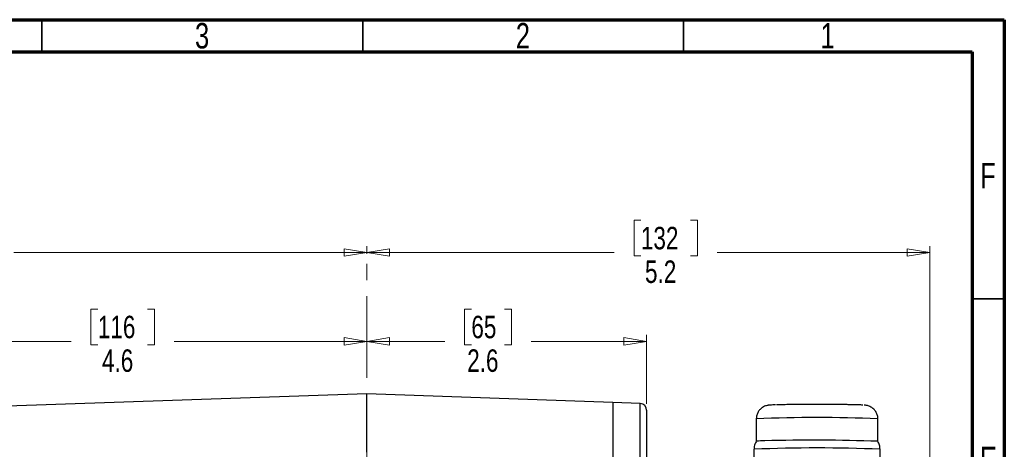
# Model space of a CAD drawing. Header units: inches. Extents: x 0.6 to 16.3, y 0.2 to 11.5.
# Tile 17 of 17: x 10.3 to 16.3, y 8.9 to 11.5. Entities that reach past the tile are written whole.
import ezdxf

# ---------------------------------------------------------------- set-up
doc = ezdxf.new("R2010")
doc.units = ezdxf.units.IN
doc.header["$MEASUREMENT"] = 0
doc.linetypes.add('CENTERX2', pattern=[0.8, 0.5, -0.1, 0.1, -0.1])
doc.styles.add('SLDTEXTSTYLE0', font='TXT', dxfattribs={"width": 0.75})
doc.dimstyles.new('SLDDIMSTYLE1', dxfattribs={"dimtxt": 0.137795, "dimasz": 0.14, "dimexe": 0, "dimexo": 0.0625, "dimgap": 0.034449, "dimtad": 0, "dimdec": 1, "dimlfac": 1.5, "dimrnd": 1e-09, "dimzin": 12, "dimdsep": 46, "dimtxsty": 'SLDTEXTSTYLE0', "dimblk1": 'CLOSED', "dimblk2": 'CLOSED', "dimsah": 1, "dimcen": 0.09, "dimadec": 0, "dimazin": 3, "dimtfac": 1, "dimtdec": 1, "dimtofl": 0, "dimtmove": 0, "dimatfit": 3, "dimldrblk": 'CLOSED', "dimfxl": 0, "dimfrac": 2, "dimtolj": 1, "dimtzin": 12, "dimarcsym": 0})

# ---------------------------------------------------------------- blocks, each defined once
blk = doc.blocks.new('_Closed')
at = {"color": 0, "linetype": 'ByBlock', "lineweight": -2}
for p, q in [((-1, 0.166667), (0, 0)), ((-1, 0.166667), (-1, -0.166667)), ((0, 0), (-1, -0.166667)), ((0, 0), (-1, 0))]:
    blk.add_line(p, q, dxfattribs=at)
blk = doc.blocks.new('_D_7')
at = {"color": 7, "linetype": 'Continuous', "lineweight": 0}
for p, q in [((9.7917, 10.2669), (9.7497, 10.2669)), ((9.7497, 10.2669), (9.7497, 10.0482)), ((10.0971, 10.2669), (10.1391, 10.2669)), ((10.1391, 10.2669), (10.1391, 10.0482)), ((7.4605, 8.7217), (7.4605, 10.1078)), ((12.4265, 10.061), (12.4265, 10.1078)), ((7.4605, 10.0685), (9.6289, 10.0685)), ((9.7497, 10.0482), (9.7917, 10.0482)), ((10.1391, 10.0482), (10.0971, 10.0482)), ((12.4265, 10.0685), (10.2599, 10.0685))]:
    blk.add_line(p, q, dxfattribs=at)
at = {"color": 7, "linetype": 'Continuous', "lineweight": 18, "xscale": 0.14, "yscale": 0.14}
for p, rotation in [((7.4605, 10.0685), 180), ((12.4265, 10.0685), 360)]:
    blk.add_blockref('_Closed', p, dxfattribs=dict(at, rotation=rotation))
at = {"color": 7, "linetype": 'Continuous', "lineweight": 18, "char_height": 0.1378, "attachment_point": 1, "style": 'SLDTEXTSTYLE0'}
for s, insert in [('189', (9.7917, 10.2258)), ('7.4', (9.8171, 10.0197))]:
    blk.add_mtext(s, dxfattribs=dict(at, insert=insert))
blk = doc.blocks.new('_D_8')
at = {"color": 7, "linetype": 'Continuous', "lineweight": 0}
for p, q in [((10.7758, 9.7217), (10.7338, 9.7217)), ((10.7338, 9.7217), (10.7338, 9.503)), ((11.0813, 9.7217), (11.1233, 9.7217)), ((11.1233, 9.7217), (11.1233, 9.503)), ((9.3812, 8.6065), (9.3812, 9.5626)), ((9.3812, 9.5233), (10.6131, 9.5233)), ((10.7338, 9.503), (10.7758, 9.503)), ((11.1233, 9.503), (11.0813, 9.503)), ((12.4265, 9.5233), (11.2441, 9.5233))]:
    blk.add_line(p, q, dxfattribs=at)
at = {"color": 7, "linetype": 'Continuous', "lineweight": 18, "xscale": 0.14, "yscale": 0.14, "rotation": 180.0000000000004}
blk.add_blockref('_Closed', (9.3812, 9.5233), dxfattribs=at)
at = {"color": 7, "linetype": 'Continuous', "lineweight": 18, "xscale": 0.14, "yscale": 0.14}
blk.add_blockref('_Closed', (12.4265, 9.5233), dxfattribs=at)
at = {"color": 7, "linetype": 'Continuous', "lineweight": 18, "char_height": 0.1378, "attachment_point": 1, "style": 'SLDTEXTSTYLE0'}
for s, insert in [('116', (10.7758, 9.6806)), ('4.6', (10.8013, 9.4744))]:
    blk.add_mtext(s, dxfattribs=dict(at, insert=insert))
blk = doc.blocks.new('_D_9')
at = {"color": 7, "linetype": 'Continuous', "lineweight": 0}
for p, q in [((14.1082, 10.2669), (14.0662, 10.2669)), ((14.0662, 10.2669), (14.0662, 10.0482)), ((14.4136, 10.2669), (14.4556, 10.2669)), ((14.4556, 10.2669), (14.4556, 10.0482)), ((12.4265, 10.061), (12.4265, 10.1078)), ((15.8818, 7.4782), (15.8818, 10.1078)), ((12.4265, 10.0685), (13.9454, 10.0685)), ((14.0662, 10.0482), (14.1082, 10.0482)), ((14.4556, 10.0482), (14.4136, 10.0482)), ((15.8818, 10.0685), (14.5764, 10.0685))]:
    blk.add_line(p, q, dxfattribs=at)
at = {"color": 7, "linetype": 'Continuous', "lineweight": 18, "xscale": 0.14, "yscale": 0.14, "rotation": 180.0000000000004}
blk.add_blockref('_Closed', (12.4265, 10.0685), dxfattribs=at)
at = {"color": 7, "linetype": 'Continuous', "lineweight": 18, "xscale": 0.14, "yscale": 0.14}
blk.add_blockref('_Closed', (15.8818, 10.0685), dxfattribs=at)
at = {"color": 7, "linetype": 'Continuous', "lineweight": 18, "char_height": 0.1378, "attachment_point": 1, "style": 'SLDTEXTSTYLE0'}
for s, insert in [('132', (14.1082, 10.2258)), ('5.2', (14.1336, 10.0197))]:
    blk.add_mtext(s, dxfattribs=dict(at, insert=insert))
blk = doc.blocks.new('_D_10')
at = {"color": 7, "linetype": 'Continuous', "lineweight": 0}
for p, q in [((13.0679, 9.7217), (13.0259, 9.7217)), ((13.0259, 9.7217), (13.0259, 9.503)), ((13.2715, 9.7217), (13.3135, 9.7217)), ((13.3135, 9.7217), (13.3135, 9.503)), ((14.1428, 9.1411), (14.1428, 9.5626)), ((12.4265, 9.5233), (12.9051, 9.5233)), ((13.0259, 9.503), (13.0679, 9.503)), ((13.3135, 9.503), (13.2715, 9.503)), ((14.1428, 9.5233), (13.4343, 9.5233))]:
    blk.add_line(p, q, dxfattribs=at)
at = {"color": 7, "linetype": 'Continuous', "lineweight": 18, "xscale": 0.14, "yscale": 0.14}
for p, rotation in [((12.4265, 9.5233), 179.9999999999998), ((14.1428, 9.5233), 359.9999999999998)]:
    blk.add_blockref('_Closed', p, dxfattribs=dict(at, rotation=rotation))
at = {"color": 7, "linetype": 'Continuous', "lineweight": 18, "char_height": 0.1378, "attachment_point": 1, "style": 'SLDTEXTSTYLE0'}
for s, insert in [('65', (13.0679, 9.6806)), ('2.6', (13.0424, 9.4744))]:
    blk.add_mtext(s, dxfattribs=dict(at, insert=insert))

msp = doc.modelspace()

# ---------------------------------------------------------------- linework, layer by layer
at = {"color": 7, "linetype": 'Continuous', "lineweight": 70}
for p, q in [((0.5906, 11.4961), (16.3386, 11.4961)), ((16.3386, 11.4961), (16.3386, 0.1969)), ((0.7874, 11.2992), (16.1417, 11.2992)), ((16.1417, 11.2992), (16.1417, 0.3937))]:
    msp.add_line(p, q, dxfattribs=at)
at = {"color": 7, "linetype": 'Continuous', "lineweight": 35}
for p, q in [((10.4331, 11.2992), (10.4331, 11.4961)), ((12.4016, 11.2992), (12.4016, 11.4961)), ((14.3701, 11.2992), (14.3701, 11.4961)), ((16.1417, 9.7835), (16.3386, 9.7835))]:
    msp.add_line(p, q, dxfattribs=at)
at = {"color": 7, "linetype": 'CENTERX2', "lineweight": 18}
msp.add_line((12.4265, 3.6998), (12.4265, 10.0217), dxfattribs=at)
at = {"color": 7, "linetype": 'Continuous', "lineweight": 25}
for p, q in [((12.4265, 9.2023), (10.0654, 9.1199)), ((13.9362, 9.1496), (12.4265, 9.2023)), ((12.4265, 8.8449), (12.4265, 9.2023)), ((13.9362, 9.1496), (13.9362, 8.7919)), ((14.1046, 9.1416), (13.9362, 9.149)), ((14.1428, 9.1017), (14.1428, 8.7742)), ((14.8167, 9.0484), (14.8167, 8.9105)), ((15.5623, 8.9105), (15.5623, 9.0484)), ((14.8023, 8.8617), (14.8023, 8.0091)), ((15.5766, 8.0171), (15.5766, 8.8617))]:
    msp.add_line(p, q, dxfattribs=at)
at = {"color": 8, "linetype": 'Continuous', "lineweight": 25}
msp.add_line((14.1046, 8.8075), (14.1046, 9.1416), dxfattribs=at)
at = {"color": 7, "linetype": 'Continuous', "lineweight": 25}
for centre, radius, start, end in [((14.1028, 9.1017), 0.04, 360, 87.5), ((14.8604, 8.6098), 0.3039, 88.54243, 98.26483), ((15.1681, -1.7889), 10.7067, 87.88987, 91.6054), ((15.1895, -0.1603), 9.0303, 87.5428, 92.4572)]:
    msp.add_arc(centre, radius, start, end, dxfattribs=at)
at = {"color": 8, "linetype": 'Continuous', "lineweight": 25}
msp.add_arc((15.1895, 0.5024), 8.5541, 87.50207, 92.49793, dxfattribs=at)
at = {"color": 7, "linetype": 'Continuous', "lineweight": 25}
for points, knots in [([(14.9343, 9.134), (14.9287, 9.1338), (14.9153, 9.1334), (14.9035, 9.1328), (14.8947, 9.1321), (14.8875, 9.1311), (14.8785, 9.1292), (14.8667, 9.1252), (14.8533, 9.1181), (14.8395, 9.1068), (14.8273, 9.0908), (14.8185, 9.0709), (14.8173, 9.0562), (14.8168, 9.0488)], [0, 0, 0, 0, 0.137239, 0.329868, 0.439371, 0.500551, 0.552231, 0.603515, 0.66564, 0.740008, 0.820783, 0.910052, 1, 1, 1, 1]), ([(15.4701, 9.1328), (15.4684, 9.1329), (15.4625, 9.1334), (15.4377, 9.1342), (15.4029, 9.135), (15.3671, 9.1355), (15.3419, 9.1358), (15.3205, 9.136), (15.3042, 9.1361), (15.2875, 9.1362), (15.2716, 9.1363), (15.2568, 9.1364), (15.2431, 9.1364), (15.2293, 9.1364), (15.2155, 9.1365), (15.206, 9.1365), (15.1998, 9.1365), (15.1874, 9.1365), (15.1656, 9.1365), (15.142, 9.1364), (15.126, 9.1364), (15.1162, 9.1363), (15.1092, 9.1363), (15.1011, 9.1363), (15.0932, 9.1362), (15.0842, 9.1362), (15.0632, 9.136), (15.0323, 9.1357), (14.994, 9.1353), (14.9631, 9.1347), (14.9474, 9.1343), (14.9399, 9.1341)], [0, 0, 0, 0, 0.040851, 0.134962, 0.234994, 0.28733, 0.341154, 0.367249, 0.393344, 0.41938, 0.445514, 0.465764, 0.486015, 0.506262, 0.526506, 0.546749, 0.547524, 0.553648, 0.600457, 0.642217, 0.656891, 0.671564, 0.686238, 0.688551, 0.70821, 0.72264, 0.730239, 0.806667, 0.873661, 0.940529, 1, 1, 1, 1]), ([(15.562, 9.0482), (15.5621, 9.049), (15.5632, 9.0577), (15.5592, 9.0733), (15.5508, 9.0923), (15.5393, 9.1067), (15.5269, 9.1172), (15.5147, 9.1241), (15.5039, 9.1282), (15.4956, 9.1303), (15.4893, 9.1314), (15.4836, 9.1321), (15.4799, 9.1324), (15.4777, 9.1326)], [0, 0, 0, 0, 0.014658, 0.158927, 0.283328, 0.393627, 0.49209, 0.578973, 0.653232, 0.717152, 0.776619, 0.865157, 1, 1, 1, 1]), ([(14.8176, 8.9113), (14.8143, 8.9051), (14.807, 8.8912), (14.8023, 8.8738), (14.8028, 8.8635), (14.8029, 8.8617)], [0, 0, 0, 0, 0.404141, 0.899236, 1, 1, 1, 1]), ([(15.5759, 8.8618), (15.5755, 8.8684), (15.5745, 8.8831), (15.5686, 8.9001), (15.5626, 8.9093), (15.5611, 8.9116)], [0, 0, 0, 0, 0.3739322, 0.8429925, 1, 1, 1, 1])]:
    msp.add_open_spline(points, degree=3, knots=knots, dxfattribs=at)

# ---------------------------------------------------------------- texts
at = {"color": 7, "linetype": 'Continuous', "lineweight": 0, "char_height": 0.1562, "attachment_point": 2, "style": 'SLDTEXTSTYLE0'}
for s, insert in [('3', (11.4157, 11.476)), ('2', (13.3843, 11.476)), ('1', (15.2543, 11.476)), ('F', (16.2385, 10.6174)), ('E', (16.2405, 8.8775))]:
    msp.add_mtext(s, dxfattribs=dict(at, insert=insert))

# ---------------------------------------------------------------- dimensions: what is measured, and where the dimension line sits
at = {"color": 7, "linetype": 'Continuous', "lineweight": 18}
for base, p1, picture, middle in [((12.4265, 10.0685), (7.4605, 8.6823), '_D_7', (9.9444, 10.0685)), ((12.4265, 10.0685), (15.8818, 7.4388), '_D_9', (14.2609, 10.0685)), ((12.4265, 9.5233), (9.3812, 8.5671), '_D_8', (10.9286, 9.5233)), ((12.4265, 9.5233), (14.1428, 9.1017), '_D_10', (13.1697, 9.5233))]:
    dim = msp.add_linear_dim(base=base, p1=p1, p2=(12.4265, 10.0217), dimstyle='SLDDIMSTYLE1', dxfattribs=at)
    dim.commit()
    dim.dimension.update_dxf_attribs({"geometry": picture, "text_midpoint": middle, "dimtype": 160})

doc.saveas('drawing.dxf')
